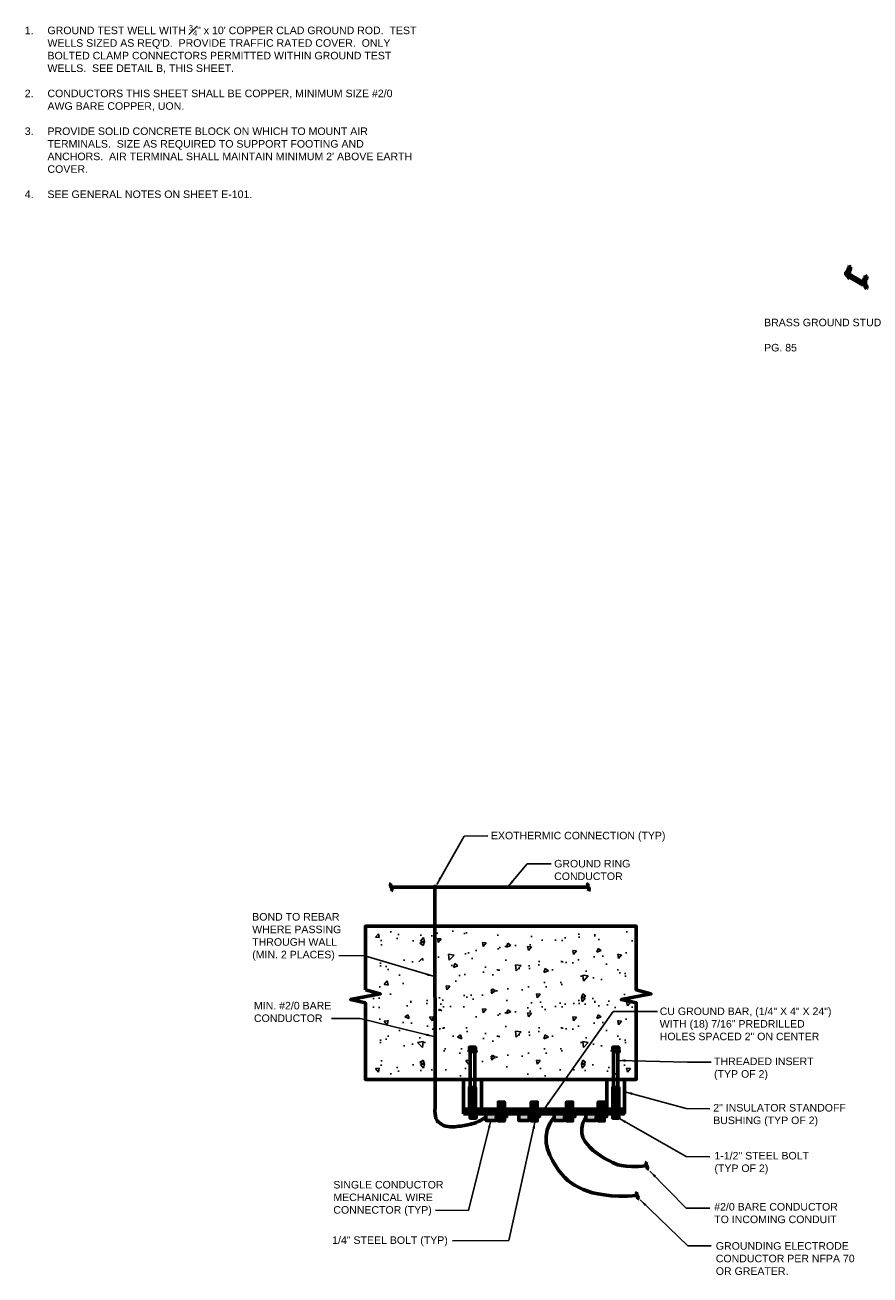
# Model space of a CAD drawing. Header units: inches. Extents: x 0 to 12596, y 564 to 12873.
# Tile 19 of 25: x 4604 to 5610, y 9710 to 11198. Entities that reach past the tile are written whole.
import ezdxf

# ---------------------------------------------------------------- set-up
doc = ezdxf.new("R2010")
doc.units = ezdxf.units.IN
doc.header["$MEASUREMENT"] = 0
for name, color, linetype, lineweight in [('E-ANNO-TEXT', 7, 'Continuous', 25), ('E-GND-GES', 92, 'Continuous', 60), ('E-LPS-COND', 92, 'Continuous', 60)]:
    doc.layers.add(name, color=color, linetype=linetype, lineweight=lineweight)
doc.layers.add('E-DETL-FINE', color=253, linetype='Continuous')
doc.styles.add('Arial8', font='arial.ttf', dxfattribs={"height": 0.125})
doc.styles.get("Standard").update_dxf_attribs({"font": 'arial.ttf'})
doc.dimstyles.new('3-16to1Dim8', dxfattribs={"dimtxt": 12, "dimasz": 0.0625, "dimexe": 0.0625, "dimexo": 0.0625, "dimgap": 0.03125, "dimtad": 1, "dimdec": 4, "dimlfac": 64, "dimzin": 3, "dimdsep": 46, "dimlunit": 4, "dimtxsty": 'Arial8', "dimcen": 0.09375, "dimclrd": 256, "dimclrt": 256, "dimadec": 0, "dimazin": 1, "dimtfac": 1, "dimtdec": 4, "dimtofl": 0, "dimtmove": 0, "dimatfit": 3, "dimfxl": 1, "dimfrac": 1, "dimtolj": 1, "dimtzin": 0, "dimlwd": -1, "dimarcsym": 0})

# ---------------------------------------------------------------- blocks, each defined once
blk = doc.blocks.new('Line Break-Big')
blk.add_lwpolyline([(0, 0.125, 0.414214), (0, 0, -0.414214), (0, -0.125)], format="xyb")

msp = doc.modelspace()

# ---------------------------------------------------------------- hatches: boundary and pattern name
at = {"layer": 'E-DETL-FINE', "ltscale": 100}
h = msp.add_hatch(dxfattribs=at)
h.set_pattern_fill('AR-CONC', color=256, scale=7.48728, style=0)
h.set_pattern_definition([(50, (2095.375, 11365.774), (53.7033, -4.6984), [5.6155, -61.7701]), (355, (2095.375, 11365.774), (-10.3887, 56.3187), [4.4924, -49.41605]), (100.4514, (2099.85, 11365.38), (43.3146, 51.6203), [4.7724, -52.4965]), (46.1842, (2095.375, 11380.75), (79.9073, -12.3929), [8.4232, -92.655]), (96.6356, (2102.034, 11379.716), (69.9808, 72.935), [7.1586, -78.7447]), (351.1842, (2095.375, 11380.75), (69.9808, 72.935), [6.7386, -74.124]), (21, (2102.862, 11377.005), (44.6921, -30.1452), [5.6155, -61.7701]), (326, (2102.86, 11377.005), (18.2177, 54.294), [4.4924, -49.41605]), (71.4514, (2106.587, 11374.493), (62.9098, 24.1488), [4.7724, -52.4965]), (37.5, (2095.375, 11365.774), (0.91044, 24.9247), [0, -48.81707, 0, -50.16478, 0, -49.60323]), (7.5, (2095.375, 11365.774), (19.69675, 29.5307), [0, -28.6014, 0, -47.69397, 0, -18.90538]), (327.5, (2078.678, 11365.774), (39.96878, -1.68875), [0, -18.7182, 0, -58.40078, 0, -77.49335]), (317.5, (2071.19, 11365.774), (43.66478, 7.49514), [0, -24.33366, 0, -38.7841, 0, -55.0315])])
h.paths.add_polyline_path([(5106.01042, 10122.88534), (5018.03488, 10122.88534), (5017.66051, 10024.80197), (5022.15288, 10024.80197), (5034.50689, 10029.29434), (5054.34819, 10050.63308), (5066.32783, 10080.20784), (5101.14369, 10095.1824)])
h = msp.add_hatch(dxfattribs=at)
h.set_pattern_fill('AR-CONC', color=256, scale=7.48728, style=0)
h.set_pattern_definition([(230, (8250.463, 8781.913), (-53.7033, 4.6984), [5.6155, -61.7701]), (175, (8250.46, 8781.913), (10.3887, -56.3187), [4.4924, -49.41605]), (280.4514, (8245.99, 8782.305), (-43.3146, -51.6203), [4.7724, -52.4965]), (226.1842, (8250.46, 8766.94), (-79.9073, 12.3929), [8.4232, -92.655]), (276.6356, (8243.8, 8767.97), (-69.9808, -72.935), [7.1586, -78.7447]), (171.1842, (8250.46, 8766.94), (-69.9808, -72.935), [6.7386, -74.124]), (201, (8242.975, 8770.683), (-44.6921, 30.1452), [5.6155, -61.7701]), (146, (8242.975, 8770.68), (-18.2177, -54.294), [4.4924, -49.41605]), (251.4514, (8239.25, 8773.195), (-62.9098, -24.1488), [4.7724, -52.4965]), (217.5, (8250.463, 8781.913), (-0.91044, -24.9247), [0, -48.81707, 0, -50.16478, 0, -49.60323]), (187.5, (8250.463, 8781.913), (-19.69675, -29.5307), [0, -28.6014, 0, -47.69397, 0, -18.90538]), (147.5, (8267.16, 8781.913), (-39.96878, 1.68875), [0, -18.7182, 0, -58.40078, 0, -77.49335]), (137.5, (8274.647, 8781.913), (-43.66478, -7.49514), [0, -24.33366, 0, -38.7841, 0, -55.0315])])
h.paths.add_polyline_path([(5239.82746, 10024.80197), (5327.803, 10024.80197), (5328.17737, 10122.88534), (5323.685, 10122.88534), (5305.03558, 10123.74456), (5256.07212, 10120.97653), (5094.22817, 10123.71837), (5093.66158, 10024.90105)])
h = msp.add_hatch(dxfattribs=at)
h.set_pattern_fill('AR-CONC', color=256, scale=7.48728, style=0)
h.set_pattern_definition([(310, (2095.375, 8702.923), (53.7033, 4.6984), [5.6155, -61.7701]), (5, (2095.375, 8702.92), (-10.3887, -56.3187), [4.4924, -49.41605]), (259.5486, (2099.85, 8703.314), (43.3146, -51.6203), [4.7724, -52.4965]), (313.8158, (2095.375, 8687.95), (79.9073, 12.3929), [8.4232, -92.655]), (263.3644, (2102.034, 8688.98), (69.9808, -72.935), [7.1586, -78.7447]), (8.8158, (2095.375, 8687.95), (69.9808, -72.935), [6.7386, -74.124]), (339, (2102.862, 8691.69), (44.6921, 30.1452), [5.6155, -61.7701]), (34, (2102.86, 8691.69), (18.2177, -54.294), [4.4924, -49.41605]), (288.5486, (2106.587, 8694.204), (62.9098, -24.1488), [4.7724, -52.4965]), (322.5, (2095.375, 8702.923), (0.91044, -24.9247), [0, -48.81707, 0, -50.16478, 0, -49.60323]), (352.5, (2095.375, 8702.923), (19.69675, -29.5307), [0, -28.6014, 0, -47.69397, 0, -18.90538]), (32.5, (2078.678, 8702.923), (39.96878, 1.68875), [0, -18.7182, 0, -58.40078, 0, -77.49335]), (42.5, (2071.19, 8702.923), (43.66478, -7.49514), [0, -24.33366, 0, -38.7841, 0, -55.0315])])
h.paths.add_polyline_path([(5131.04707, 9946.13714), (5018.03488, 9945.81116), (5017.66051, 10043.89453), (5022.15288, 10043.89453), (5041.74024, 10049.56762), (5075.19487, 10043.33345), (5127.64492, 10036.67424), (5134.73276, 9999.41093)])
h = msp.add_hatch(dxfattribs=at)
h.set_pattern_fill('AR-CONC', color=256, scale=7.48728, style=0)
h.set_pattern_definition([(230, (8250.463, 8702.923), (-53.7033, 4.6984), [5.6155, -61.7701]), (175, (8250.46, 8702.92), (10.3887, -56.3187), [4.4924, -49.41605]), (280.4514, (8245.99, 8703.314), (-43.3146, -51.6203), [4.7724, -52.4965]), (226.1842, (8250.46, 8687.95), (-79.9073, 12.3929), [8.4232, -92.655]), (276.6356, (8243.8, 8688.98), (-69.9808, -72.935), [7.1586, -78.7447]), (171.1842, (8250.46, 8687.95), (-69.9808, -72.935), [6.7386, -74.124]), (201, (8242.975, 8691.69), (-44.6921, 30.1452), [5.6155, -61.7701]), (146, (8242.975, 8691.69), (-18.2177, -54.294), [4.4924, -49.41605]), (251.4514, (8239.25, 8694.204), (-62.9098, -24.1488), [4.7724, -52.4965]), (217.5, (8250.463, 8702.923), (-0.91044, -24.9247), [0, -48.81707, 0, -50.16478, 0, -49.60323]), (187.5, (8250.463, 8702.923), (-19.69675, -29.5307), [0, -28.6014, 0, -47.69397, 0, -18.90538]), (147.5, (8267.16, 8702.923), (-39.96878, 1.68875), [0, -18.7182, 0, -58.40078, 0, -77.49335]), (137.5, (8274.647, 8702.923), (-43.66478, -7.49514), [0, -24.33366, 0, -38.7841, 0, -55.0315])])
h.paths.add_polyline_path([(5239.82746, 9945.81116), (5327.803, 9945.81116), (5328.17737, 10043.89453), (5323.685, 10043.89453), (5311.33099, 10039.40216), (5127.09026, 10031.89295), (5141.53788, 10007.8257), (5142.38774, 9944.96769)])
at = {"layer": 'E-GND-GES'}
h = msp.add_hatch(color=256, dxfattribs=at)
h.dxf.hatch_style = 1
edge = h.paths.add_edge_path()
edge.add_ellipse((5585.88775, 10909.6179), major_axis=(-0.32288, 0.18672), ratio=0.863334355, start_angle=366.3797463, end_angle=497.08006415, ccw=False)
edge.add_ellipse((5585.67563, 10909.44593), major_axis=(-0.32288, 0.18672), ratio=0.863334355, start_angle=317.08006415, end_angle=546.3797463)
edge = h.paths.add_edge_path()
edge.add_ellipse((5605.12741, 10898.49169), major_axis=(-0.32288, 0.18672), ratio=0.863334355, start_angle=366.3797463, end_angle=497.08006415, ccw=False)
edge.add_ellipse((5604.91529, 10898.31972), major_axis=(-0.32288, 0.18672), ratio=0.863334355, start_angle=317.08006415, end_angle=546.3797463)
h = msp.add_hatch(color=256, dxfattribs=at)
h.dxf.hatch_style = 1
edge = h.paths.add_edge_path()
edge.add_ellipse((5581.36238, 10901.93544), major_axis=(-0.06068, 0.15005), ratio=0.9281729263, start_angle=0, end_angle=360)
h = msp.add_hatch(color=256, dxfattribs=at)
h.dxf.hatch_style = 1
edge = h.paths.add_edge_path()
edge.add_ellipse((5584.56622, 10897.92293), major_axis=(-0.32288, 0.18672), ratio=0.863334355, start_angle=186.3797463, end_angle=317.08006415)
edge.add_ellipse((5584.77834, 10898.0949), major_axis=(-0.32288, 0.18672), ratio=0.863334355, start_angle=366.3797463, end_angle=497.08006415)
h = msp.add_hatch(color=256, dxfattribs=at)
h.dxf.hatch_style = 1
edge = h.paths.add_edge_path()
edge.add_ellipse((5586.71131, 10899.77605), major_axis=(-0.27435, 0.26623), ratio=0.9684388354, start_angle=374.08313377, end_angle=510.19934624, ccw=False)
edge.add_ellipse((5586.4924, 10899.60656), major_axis=(-0.27435, 0.26623), ratio=0.9684388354, start_angle=330.19934624, end_angle=554.08313377)
h = msp.add_hatch(color=256, dxfattribs=at)
h.dxf.hatch_style = 1
edge = h.paths.add_edge_path()
edge.add_ellipse((5586.4924, 10898.18113), major_axis=(-0.27435, 0.26623), ratio=0.9684388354, start_angle=194.08313377, end_angle=330.19934624)
edge.add_ellipse((5586.71131, 10898.35063), major_axis=(-0.27435, 0.26623), ratio=0.9684388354, start_angle=374.08313377, end_angle=510.19934624)
h = msp.add_hatch(dxfattribs=at)
h.set_pattern_fill('ANSI31', color=256, scale=0.25, angle=55)
h.set_pattern_definition([(100, (2.12216, 9166.595318), (-0.03077524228, -0.00542650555), [])])
h.paths.add_polyline_path([(5588.6084, 10899.15698), (5588.41239, 10899.00521), (5588.99942, 10898.66573), (5589.19544, 10898.8175)])
h.paths.add_polyline_path([(5589.19544, 10898.8175), (5588.99942, 10898.66573), (5589.26661, 10898.14269), (5589.46263, 10898.29446)])
h.paths.add_polyline_path([(5589.46263, 10898.29446), (5589.26661, 10898.14269), (5589.01423, 10897.69326), (5589.21025, 10897.84503)])
h = msp.add_hatch(dxfattribs=at)
h.set_pattern_fill('ANSI31', color=256, scale=0.25, angle=55)
h.set_pattern_definition([(100, (7.125406, 9163.74013), (-0.03077524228, -0.00542650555), [])])
h.paths.add_polyline_path([(5593.61165, 10896.30179), (5593.41563, 10896.15002), (5594.00267, 10895.81054), (5594.19868, 10895.96231)])
h.paths.add_polyline_path([(5594.19868, 10895.96231), (5594.00267, 10895.81054), (5594.26986, 10895.2875), (5594.46588, 10895.43927)])
h.paths.add_polyline_path([(5594.46588, 10895.43927), (5594.26986, 10895.2875), (5594.01748, 10894.83807), (5594.2135, 10894.98984)])
h = msp.add_hatch(color=256, dxfattribs=at)
h.dxf.hatch_style = 1
edge = h.paths.add_edge_path()
edge.add_ellipse((5600.59502, 10890.81334), major_axis=(-0.06068, 0.15005), ratio=0.9281729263, start_angle=0, end_angle=360)
h = msp.add_hatch(color=256, dxfattribs=at)
h.dxf.hatch_style = 1
edge = h.paths.add_edge_path()
edge.add_ellipse((5604.91529, 10886.1552), major_axis=(-0.32288, 0.18672), ratio=0.863334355, start_angle=186.3797463, end_angle=317.08006415)
edge.add_ellipse((5605.12741, 10886.32718), major_axis=(-0.32288, 0.18672), ratio=0.863334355, start_angle=366.3797463, end_angle=497.08006415)
h = msp.add_hatch(color=256, dxfattribs=at)
edge = h.paths.add_edge_path()
edge.add_arc((5092.21915, 10172.1173), 3.02048, 0, 360)
at = {"layer": 'E-LPS-COND'}
h = msp.add_hatch(dxfattribs=at)
h.set_pattern_fill('ANSI31', color=256, scale=15)
h.set_pattern_definition([(45, (1171.2189, 8244.6125), (-1.3258252, 1.3258252), [])])
h.paths.add_polyline_path([(5126.07068, 9907.82501), (5126.07068, 9902.43177), (5317.80212, 9902.43177), (5317.80212, 9907.82501)])
h = msp.add_hatch(color=256, dxfattribs=at)
h.dxf.hatch_style = 1
h.paths.add_polyline_path([(5165.02428, 9894.57012), (5165.02428, 9902.43177), (5152.67027, 9902.43177), (5152.67027, 9894.57012)])
h.paths.add_polyline_path([(5204.10093, 9894.57012), (5204.10093, 9902.43177), (5191.74692, 9902.43177), (5191.74692, 9894.57012)])
h.paths.add_polyline_path([(5233.90003, 9902.43177), (5233.90003, 9894.57012), (5246.25404, 9894.57012), (5246.25404, 9902.43177)])
h.paths.add_polyline_path([(5271.58647, 9902.43177), (5271.58647, 9894.57012), (5283.94048, 9894.57012), (5283.94048, 9902.43177)])

# ---------------------------------------------------------------- linework, layer by layer
at = {"layer": 'E-GND-GES'}
for p, q in [((5583.48253, 10906.89238), (5583.48253, 10904.7656)), ((5584.42195, 10908.11018), (5583.87032, 10907.68308)), ((5585.02753, 10911.12001), (5584.80974, 10910.95138)), ((5584.80974, 10910.95138), (5586.52655, 10909.95856)), ((5584.80974, 10910.95138), (5584.80974, 10908.90088)), ((5585.02753, 10911.12001), (5586.74435, 10910.12719)), ((5585.19934, 10905.89956), (5585.19934, 10903.51101)), ((5585.41714, 10905.78638), (5585.41714, 10901.50845)), ((5586.13876, 10907.11736), (5585.58713, 10906.69026)), ((5586.4535, 10907.07924), (5585.80493, 10906.57708)), ((5586.74435, 10910.12719), (5586.52655, 10909.95856)), ((5586.52655, 10909.95856), (5586.52655, 10907.90805)), ((5586.74435, 10910.12719), (5586.74435, 10907.67226)), ((5580.94154, 10903.80208), (5581.15934, 10903.97071)), ((5580.94154, 10903.80208), (5580.94154, 10900.55554)), ((5580.94154, 10903.80208), (5601.72464, 10891.78335)), ((5580.94154, 10900.55554), (5585.33226, 10898.01642)), ((5581.15934, 10903.97071), (5601.94244, 10891.95199)), ((5583.70033, 10898.96016), (5583.70033, 10897.52869)), ((5583.70033, 10897.52869), (5585.41714, 10896.53586)), ((5585.19934, 10902.09866), (5585.19934, 10901.6344)), ((5585.33226, 10898.01642), (5601.72464, 10888.53682)), ((5585.41714, 10897.96734), (5585.41714, 10896.53586)), ((5585.63494, 10896.7045), (5585.41714, 10896.53586)), ((5585.63494, 10897.84139), (5585.63494, 10896.7045)), ((5588.41239, 10899.00521), (5588.27999, 10898.76943)), ((5588.6084, 10899.15698), (5588.41239, 10899.00521)), ((5588.41239, 10899.00521), (5588.99942, 10898.66573)), ((5588.6084, 10899.15698), (5589.19544, 10898.8175)), ((5588.85248, 10897.7868), (5589.01423, 10897.69326)), ((5589.19544, 10898.8175), (5588.99942, 10898.66573)), ((5588.99942, 10898.66573), (5589.26661, 10898.14269)), ((5589.26661, 10898.14269), (5589.01423, 10897.69326)), ((5589.21025, 10897.84503), (5589.01423, 10897.69326)), ((5589.19544, 10898.8175), (5589.46263, 10898.29446)), ((5589.46263, 10898.29446), (5589.21025, 10897.84503)), ((5589.46263, 10898.29446), (5589.26661, 10898.14269)), ((5593.41563, 10896.15002), (5593.28323, 10895.91424)), ((5593.61165, 10896.30179), (5593.41563, 10896.15002)), ((5593.41563, 10896.15002), (5594.00267, 10895.81054)), ((5593.61165, 10896.30179), (5594.19868, 10895.96231)), ((5593.85572, 10894.93161), (5594.01748, 10894.83807)), ((5594.19868, 10895.96231), (5594.00267, 10895.81054)), ((5594.00267, 10895.81054), (5594.26986, 10895.2875)), ((5594.26986, 10895.2875), (5594.01748, 10894.83807)), ((5594.2135, 10894.98984), (5594.01748, 10894.83807)), ((5594.19868, 10895.96231), (5594.46588, 10895.43927)), ((5594.46588, 10895.43927), (5594.2135, 10894.98984)), ((5594.46588, 10895.43927), (5594.26986, 10895.2875)), ((5601.94244, 10891.95199), (5601.72464, 10891.78335)), ((5601.72464, 10891.78335), (5601.72464, 10888.53682)), ((5601.94244, 10891.95199), (5601.94244, 10888.70545)), ((5602.72219, 10895.76617), (5602.72219, 10893.63938)), ((5603.6616, 10896.98397), (5603.10998, 10896.55686)), ((5604.26719, 10899.9938), (5604.0494, 10899.82517)), ((5604.0494, 10899.82517), (5604.0494, 10897.77466)), ((5604.0494, 10899.82517), (5605.76621, 10898.83235)), ((5604.26719, 10899.9938), (5605.984, 10899.00098)), ((5604.439, 10894.77335), (5604.439, 10892.3848)), ((5604.439, 10890.97244), (5604.439, 10888.61903)), ((5604.6568, 10894.66017), (5604.6568, 10888.68053)), ((5605.37842, 10895.99115), (5604.82679, 10895.56404)), ((5605.69316, 10895.95303), (5605.04459, 10895.45086)), ((5605.984, 10899.00098), (5605.76621, 10898.83235)), ((5605.76621, 10898.83235), (5605.76621, 10896.78184)), ((5605.984, 10899.00098), (5605.984, 10896.54605)), ((5601.94244, 10888.70545), (5601.72464, 10888.53682)), ((5602.72219, 10889.55594), (5602.72219, 10889.32505)), ((5602.72219, 10889.32505), (5604.6568, 10888.20628)), ((5604.0494, 10888.55754), (5604.0494, 10885.76096)), ((5604.0494, 10885.76096), (5605.76621, 10884.76814)), ((5604.6568, 10888.74703), (5605.73256, 10888.12492)), ((5605.35301, 10888.03834), (5604.8522, 10888.12662)), ((5605.589, 10888.18054), (5604.98736, 10888.2866)), ((5605.76621, 10887.54593), (5605.76621, 10884.76814)), ((5605.984, 10884.93677), (5605.76621, 10884.76814)), ((5605.984, 10887.7251), (5605.984, 10884.93677)), ((5092.02496, 10171.20665), (5092.17865, 9909.66669)), ((5126.07068, 9902.43177), (5126.07068, 9943.19062)), ((5126.07068, 9943.19062), (5147.79549, 9943.19062)), ((5147.30968, 9943.19062), (5147.30968, 9907.82501)), ((5296.56313, 9907.82501), (5296.56313, 9943.19062)), ((5317.80212, 9943.19062), (5317.80212, 9902.5823)), ((5126.07068, 9902.43177), (5317.80212, 9902.43177))]:
    msp.add_line(p, q, dxfattribs=at)
at = {"layer": 'E-GND-GES', "ltscale": 100}
for p, q in [((5317.80212, 9907.82501), (5126.07068, 9907.82501)), ((5317.80212, 9902.5823), (5317.80212, 9902.5823)), ((5317.80212, 9902.5823), (5317.80212, 9902.5823))]:
    msp.add_line(p, q, dxfattribs=at)
at = {"layer": 'E-GND-GES'}
for points in [[(5585.19934, 10903.51101), (5584.95446, 10903.89005), (5584.67365, 10904.27593), (5584.2876, 10904.54486), (5583.78457, 10904.74364), (5583.14113, 10904.79042), (5582.81358, 10904.74364), (5582.5094, 10904.60332), (5582.02978, 10904.35778), (5581.87767, 10904.20576), (5581.57041, 10903.73299)], [(5581.74923, 10904.00813), (5582.56367, 10903.96115), (5583.21792, 10903.38195), (5583.64522, 10903.00368), (5583.8373, 10902.42207), (5583.8373, 10902.42207), (5583.8373, 10902.42207), (5583.8373, 10902.42207)], [(5581.79154, 10904.07323), (5582.67687, 10904.02071), (5583.33113, 10903.44151), (5583.75842, 10903.06324), (5583.96669, 10902.43261), (5583.97036, 10902.34512), (5583.97036, 10902.34512), (5583.97036, 10902.34512)], [(5582.89467, 10904.75522), (5583.53889, 10904.6501), (5583.99513, 10904.34608), (5584.33439, 10903.91344), (5584.66199, 10903.43405), (5584.88426, 10902.91956), (5585.01295, 10902.39339), (5584.97783, 10901.96076), (5584.95888, 10901.77346)], [(5585.01138, 10901.7431), (5585.01138, 10901.7431), (5585.01138, 10901.7431), (5585.01138, 10901.7431), (5585.19934, 10902.09866)], [(5585.19934, 10903.51101), (5585.19934, 10903.51101), (5585.19934, 10903.51101), (5585.19934, 10903.51101), (5585.19934, 10903.51101), (5585.19934, 10903.51101), (5585.32399, 10902.87201), (5585.25871, 10902.44288), (5585.19934, 10902.09866)], [(5604.439, 10892.3848), (5604.19412, 10892.76384), (5603.91331, 10893.14972), (5603.52726, 10893.41864), (5603.02423, 10893.61743), (5602.38079, 10893.66421), (5602.05324, 10893.61743), (5601.74906, 10893.47711), (5601.26944, 10893.23157), (5601.11733, 10893.07955), (5600.83547, 10892.59214)], [(5601.00258, 10892.88112), (5601.80333, 10892.83494), (5602.45758, 10892.25574), (5602.88487, 10891.87747), (5603.09314, 10891.24684), (5603.1178, 10890.65913), (5603.14325, 10890.05267), (5602.88387, 10889.60069)], [(5601.04662, 10892.95728), (5601.91653, 10892.8945), (5602.57079, 10892.3153), (5602.99808, 10891.93703), (5603.20635, 10891.3064), (5603.23101, 10890.71869), (5603.25646, 10890.11223), (5602.97782, 10889.62669)], [(5601.93625, 10889.45479), (5602.56798, 10889.51326), (5603.32841, 10889.72372), (5603.99522, 10890.13296), (5604.439, 10890.97244)], [(5602.13433, 10893.62901), (5602.77854, 10893.52389), (5603.23479, 10893.21986), (5603.57405, 10892.78723), (5603.90164, 10892.30784), (5604.12391, 10891.79335), (5604.25261, 10891.26718), (5604.21749, 10890.83455), (5604.18232, 10890.48701)], [(5604.439, 10892.3848), (5604.439, 10892.3848), (5604.439, 10892.3848), (5604.439, 10892.3848), (5604.439, 10892.3848), (5604.439, 10892.3848), (5604.56364, 10891.74579), (5604.49837, 10891.31667), (5604.439, 10890.97244)]]:
    msp.add_lwpolyline(points, dxfattribs=at)
at = {"layer": 'E-GND-GES', "ltscale": 100}
for points in [[(5039.91709, 10172.11365), (5274.64331, 10172.11365)], [(5134.06963, 9976.39065), (5134.06963, 9933.72333)], [(5135.00554, 9977.13938), (5135.00554, 9981.63174)], [(5138.37482, 9977.13938), (5138.37482, 9981.63174)], [(5139.31073, 9976.39065), (5139.31073, 9933.72333)], [(5304.56207, 9976.39065), (5304.56207, 9933.72333)], [(5305.49798, 9977.13938), (5305.49798, 9981.63174)], [(5308.86726, 9977.13938), (5308.86726, 9981.63174)], [(5309.80317, 9976.39065), (5309.80317, 9933.72333)], [(5135.00554, 9907.82501), (5135.00554, 9933.72333)], [(5138.37482, 9907.82501), (5138.37482, 9933.72333)], [(5305.49798, 9907.82501), (5305.49798, 9933.72333)], [(5308.86726, 9907.82501), (5308.86726, 9933.72333)], [(5169.39519, 9907.82501), (5169.39519, 9916.25532)], [(5172.76447, 9907.90589), (5172.76447, 9916.25532)], [(5208.47184, 9907.82501), (5208.47184, 9916.25532)], [(5211.84112, 9907.82501), (5211.84112, 9916.25532)], [(5250.62496, 9907.82501), (5250.62496, 9916.25532)], [(5253.99423, 9907.82501), (5253.99423, 9916.25532)], [(5288.31139, 9907.82501), (5288.31139, 9916.25532)], [(5291.68067, 9907.82501), (5291.68067, 9916.25532)], [(5135.75427, 9901.68304), (5135.75427, 9897.19067)], [(5139.12355, 9901.68304), (5139.12355, 9897.19067)], [(5169.39568, 9898.31376), (5169.39568, 9893.82139)], [(5172.76495, 9898.31376), (5172.76495, 9893.82139)], [(5208.47233, 9898.31376), (5208.47233, 9893.82139)], [(5211.84161, 9898.31376), (5211.84161, 9893.82139)], [(5233.90003, 9898.50094), (5228.61729, 9890.84061), (5225.50842, 9883.08325), (5224.2675, 9875.34086), (5224.5886, 9867.72545), (5226.16581, 9860.34901), (5228.69322, 9853.32356), (5231.8649, 9846.7611), (5235.37493, 9840.77362), (5238.97524, 9835.44426), (5242.64911, 9830.74073), (5246.43766, 9826.60184), (5250.38202, 9822.96642), (5254.52332, 9819.7733), (5258.90267, 9816.9613), (5263.56121, 9814.46925), (5268.54005, 9812.23599), (5273.89605, 9810.21721), (5279.74903, 9808.43618), (5286.2345, 9806.93304), (5293.48802, 9805.74792), (5301.64512, 9804.92096), (5310.84132, 9804.4923), (5321.21218, 9804.50208), (5332.89322, 9804.99044)], [(5250.62544, 9898.31376), (5250.62544, 9893.82139)], [(5253.99472, 9898.31376), (5253.99472, 9893.82139)], [(5271.58647, 9898.50094), (5268.21061, 9891.46225), (5266.73579, 9885.09608), (5266.84645, 9879.37093), (5268.227, 9874.25531), (5270.56187, 9869.71773), (5273.5355, 9865.72668), (5276.83231, 9862.25069), (5280.13673, 9859.25826), (5283.19497, 9856.71172), (5286.00035, 9854.54877), (5288.60798, 9852.70091), (5291.07295, 9851.09969), (5293.45037, 9849.6766), (5295.79535, 9848.36318), (5298.16298, 9847.09095), (5300.60837, 9845.79142), (5303.21527, 9844.42382), (5306.18206, 9843.05817), (5309.73573, 9841.79218), (5314.10331, 9840.72357), (5319.5118, 9839.95007), (5326.18823, 9839.5694), (5334.35961, 9839.67926), (5344.25296, 9840.37739)], [(5288.31188, 9898.31376), (5288.31188, 9893.82139)], [(5291.68116, 9898.31376), (5291.68116, 9893.82139)], [(5305.49798, 9901.68304), (5305.49798, 9897.19067)], [(5308.86726, 9901.68304), (5308.86726, 9897.19067)]]:
    msp.add_lwpolyline(points, dxfattribs=at)
for points in [[(5009.21924, 10049.88436), (5026.81435, 10045.01762), (4991.62413, 10038.27907), (5009.21924, 10034.34825), (5009.21924, 9943.19062), (5331.54664, 9943.19062), (5331.54664, 10026.29942), (5331.54664, 10034.34825), (5313.95153, 10038.27907), (5349.14175, 10045.01762), (5331.54664, 10049.88436), (5331.54664, 10125.50588), (5009.21924, 10125.50588)], [(5132.38499, 9976.39065), (5140.99537, 9976.39065), (5140.99537, 9977.13938), (5132.38499, 9977.13938)], [(5133.13372, 9977.13938), (5140.24664, 9977.13938), (5140.24664, 9981.63174), (5133.13372, 9981.63174)], [(5302.87744, 9976.39065), (5311.48781, 9976.39065), (5311.48781, 9977.13938), (5302.87744, 9977.13938)], [(5303.62616, 9977.13938), (5310.73908, 9977.13938), (5310.73908, 9981.63174), (5303.62616, 9981.63174)], [(5133.13372, 9907.82501), (5140.24664, 9907.82501), (5140.24664, 9933.72333), (5133.13372, 9933.72333)], [(5303.62616, 9907.82501), (5310.73908, 9907.82501), (5310.73908, 9933.72333), (5303.62616, 9933.72333)], [(5167.52337, 9907.82501), (5174.63629, 9907.82501), (5174.63629, 9916.25532), (5167.52337, 9916.25532)], [(5206.60002, 9907.82501), (5213.71294, 9907.82501), (5213.71294, 9916.25532), (5206.60002, 9916.25532)], [(5248.75314, 9907.82501), (5255.86605, 9907.82501), (5255.86605, 9916.25532), (5248.75314, 9916.25532)], [(5286.43957, 9907.82501), (5293.55249, 9907.82501), (5293.55249, 9916.25532), (5286.43957, 9916.25532)], [(5133.13372, 9902.43177), (5141.74409, 9902.43177), (5141.74409, 9901.68304), (5133.13372, 9901.68304)], [(5133.88245, 9901.68304), (5140.99537, 9901.68304), (5140.99537, 9897.19067), (5133.88245, 9897.19067)], [(5177.37829, 9902.43177), (5177.37829, 9899.06249), (5165.02428, 9899.06249), (5165.02428, 9894.57012), (5152.67027, 9894.57012), (5152.67027, 9902.43177)], [(5166.77513, 9899.06249), (5175.3855, 9899.06249), (5175.3855, 9898.31376), (5166.77513, 9898.31376)], [(5167.52386, 9898.31376), (5174.63677, 9898.31376), (5174.63677, 9893.82139), (5167.52386, 9893.82139)], [(5216.45494, 9902.43177), (5216.45494, 9899.06249), (5204.10093, 9899.06249), (5204.10093, 9894.57012), (5191.74692, 9894.57012), (5191.74692, 9902.43177)], [(5205.85178, 9899.06249), (5214.46216, 9899.06249), (5214.46216, 9898.31376), (5205.85178, 9898.31376)], [(5206.60051, 9898.31376), (5213.71343, 9898.31376), (5213.71343, 9893.82139), (5206.60051, 9893.82139)], [(5258.60805, 9902.43177), (5258.60805, 9899.06249), (5246.25404, 9899.06249), (5246.25404, 9894.57012), (5233.90003, 9894.57012), (5233.90003, 9902.43177)], [(5248.0049, 9899.06249), (5256.61527, 9899.06249), (5256.61527, 9898.31376), (5248.0049, 9898.31376)], [(5248.75362, 9898.31376), (5255.86654, 9898.31376), (5255.86654, 9893.82139), (5248.75362, 9893.82139)], [(5296.29449, 9902.43177), (5296.29449, 9899.06249), (5283.94048, 9899.06249), (5283.94048, 9894.57012), (5271.58647, 9894.57012), (5271.58647, 9902.43177)], [(5285.69133, 9899.06249), (5294.3017, 9899.06249), (5294.3017, 9898.31376), (5285.69133, 9898.31376)], [(5286.44006, 9898.31376), (5293.55298, 9898.31376), (5293.55298, 9893.82139), (5286.44006, 9893.82139)], [(5302.87744, 9902.43177), (5311.48781, 9902.43177), (5311.48781, 9901.68304), (5302.87744, 9901.68304)], [(5303.62616, 9901.68304), (5310.73908, 9901.68304), (5310.73908, 9897.19067), (5303.62616, 9897.19067)]]:
    msp.add_lwpolyline(points, close=True, dxfattribs=at)
at = {"layer": 'E-GND-GES'}
for centre, radius, start, end in [((5584.48253, 10906.89238), 1, 127.74933838, 180), ((5583.80974, 10908.90088), 1, 307.74933838, 0), ((5586.19934, 10905.89956), 1, 127.74933838, 180), ((5586.41714, 10905.78638), 1, 127.74933838, 180), ((5585.52655, 10907.90805), 1, 307.74933838, 0), ((5585.50461, 10907.91245), 1.26279, 318.71404001, 349.03529838), ((5603.72219, 10895.76617), 1, 127.74933838, 180), ((5603.0494, 10897.77466), 1, 307.74933838, 0), ((5605.439, 10894.77335), 1, 127.74933838, 180), ((5605.6568, 10894.66017), 1, 127.74933838, 180), ((5604.76621, 10896.78184), 1, 307.74933838, 0), ((5604.74427, 10896.78624), 1.26279, 318.71404001, 349.03529838), ((5604.939, 10888.61903), 0.5, 180, 260.0028265), ((5605.0568, 10888.68053), 0.4, 180, 260.0028265), ((5605.26621, 10887.54593), 0.5, 0, 80.0028265), ((5605.4805, 10887.68743), 0.50491, 4.27910004, 77.59113209)]:
    msp.add_arc(centre, radius, start, end, dxfattribs=at)
for centre, major_axis, ratio in [((5585.67563, 10909.44593), (-0.32288, 0.18672), 0.863334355), ((5581.56305, 10902.00408), (-0.27435, 0.26623), 0.9684388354), ((5584.56622, 10897.92293), (-0.32288, 0.18672), 0.863334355), ((5586.4924, 10899.60656), (-0.27435, 0.26623), 0.9684388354), ((5586.4924, 10898.18113), (-0.27435, 0.26623), 0.9684388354), ((5588.1697, 10898.0312), (-0.63848, -0.48553), 0.8710563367), ((5587.78661, 10897.73988), (0.21993, -0.28921), 0.8830804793), ((5588.64765, 10896.93496), (-0.27435, 0.26623), 0.9684388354), ((5591.08207, 10896.95238), (-0.27435, 0.26623), 0.9684388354), ((5591.08207, 10896.95238), (-0.27435, 0.26623), 0.9684388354), ((5591.08207, 10895.52696), (-0.27435, 0.26623), 0.9684388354), ((5591.08207, 10895.52696), (-0.27435, 0.26623), 0.9684388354), ((5593.17295, 10895.17602), (-0.63848, -0.48553), 0.8710563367), ((5592.78986, 10894.8847), (0.21993, -0.28921), 0.8830804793), ((5593.53694, 10894.11084), (-0.27435, 0.26623), 0.9684388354), ((5596.00356, 10894.0892), (-0.27435, 0.26623), 0.9684388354), ((5596.00356, 10892.66378), (-0.27435, 0.26623), 0.9684388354), ((5600.79569, 10890.88198), (-0.27435, 0.26623), 0.9684388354), ((5604.91529, 10898.31972), (-0.32288, 0.18672), 0.863334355), ((5604.91529, 10886.1552), (-0.32288, 0.18672), 0.863334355)]:
    msp.add_ellipse(centre, major_axis=major_axis, ratio=ratio, dxfattribs=at)
for centre, major_axis, ratio, start_param, end_param in [((5585.88775, 10909.6179), (-0.32288, 0.18672), 0.863334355, 6.3945328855, 8.6756837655), ((5581.38391, 10901.94811), (0.09341, -0.23097), 0.7429889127, -1.5707963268, 4.7123889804), ((5581.36238, 10901.93544), (-0.06068, 0.15005), 0.9281729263, -3.1415926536, 3.1415926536), ((5584.77834, 10898.0949), (-0.32288, 0.18672), 0.863334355, 6.3945328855, 8.6756837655), ((5586.71131, 10899.77605), (-0.27435, 0.26623), 0.9684388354, 6.5289823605, 8.9046584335), ((5586.71131, 10898.35063), (-0.27435, 0.26623), 0.9684388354, 6.5289823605, 8.9046584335), ((5588.86655, 10897.10445), (-0.27435, 0.26623), 0.9684388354, 6.5289823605, 8.9046584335), ((5591.30098, 10897.12187), (-0.27435, 0.26623), 0.9684388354, 6.5289823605, 8.9046584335), ((5591.30098, 10897.12187), (-0.27435, 0.26623), 0.9684388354, 6.5289823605, 8.9046584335), ((5591.30098, 10895.69645), (-0.27435, 0.26623), 0.9684388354, 6.5289823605, 8.9046584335), ((5591.30098, 10895.69645), (-0.27435, 0.26623), 0.9684388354, 6.5289823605, 8.9046584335), ((5593.75585, 10894.28034), (-0.27435, 0.26623), 0.9684388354, 6.5289823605, 8.9046584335), ((5596.22246, 10894.25869), (-0.27435, 0.26623), 0.9684388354, 6.5289823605, 8.9046584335), ((5596.22246, 10892.83327), (-0.27435, 0.26623), 0.9684388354, 6.5289823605, 8.9046584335), ((5600.61655, 10890.82601), (0.09341, -0.23097), 0.7429889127, -1.5707963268, 4.7123889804), ((5600.59502, 10890.81334), (-0.06068, 0.15005), 0.9281729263, -3.1415926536, 3.1415926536), ((5605.12741, 10898.49169), (-0.32288, 0.18672), 0.863334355, 6.3945328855, 8.6756837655), ((5605.12741, 10886.32718), (-0.32288, 0.18672), 0.863334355, 6.3945328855, 8.6756837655)]:
    msp.add_ellipse(centre, major_axis=major_axis, ratio=ratio, start_param=start_param, end_param=end_param, dxfattribs=at)
at = {"layer": 'E-LPS-COND'}
msp.add_open_spline([(5092.17865, 9909.66669), (5091.30278, 9897.71623), (5096.67523, 9891.18901), (5107.29826, 9885.39338), (5131.55751, 9889.11611), (5131.55751, 9889.11611), (5143.06734, 9891.99594), (5152.67027, 9898.50094)], degree=3, knots=[3.9017365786, 3.9017365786, 3.9017365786, 3.9017365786, 13.3687022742, 22.3414061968, 39.7131029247, 64.1319127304, 85.4037130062, 85.4037130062, 85.4037130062, 85.4037130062], dxfattribs=at)

# ---------------------------------------------------------------- block references
at = {"layer": 'E-GND-GES', "ltscale": 100, "xscale": 37.43639996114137, "yscale": 37.43639996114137, "zscale": 1.497455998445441}
for p in [(5039.91709, 10172.11365), (5274.64331, 10172.11365)]:
    msp.add_blockref('Line Break-Big', p, dxfattribs=at)
at = {"layer": 'E-LPS-COND', "ltscale": 100, "xscale": 37.43639996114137, "yscale": 37.43639996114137, "zscale": 1.497455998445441}
for p in [(5344.25296, 9840.37739), (5332.89322, 9804.99044)]:
    msp.add_blockref('Line Break-Big', p, dxfattribs=at)

# ---------------------------------------------------------------- texts
at = {"layer": 'E-ANNO-TEXT', "insert": (4603.79679, 11198.19382), "char_height": 9, "attachment_point": 1, "line_spacing_factor": 0.8}
msp.add_mtext_dynamic_manual_height_columns('\\A1;\\pxi-3,l3,sm1,t3;1.^IGROUND TEST WELL WITH {\\H0.7x;\\S3#4;}" x 10\' COPPER CLAD GROUND ROD.  TEST WELLS SIZED AS REQ\'D.  PROVIDE TRAFFIC RATED COVER.  ONLY BOLTED CLAMP CONNECTORS PERMITTED WITHIN GROUND TEST WELLS.  SEE DETAIL B, THIS SHEET.\\P\\P2.^ICONDUCTORS THIS SHEET SHALL BE COPPER, MINIMUM SIZE #2/0 AWG BARE COPPER, UON.\\P\\pi0,l0,s*,tz;\\P\\pi-3,l3,sm1,t3;3.^IPROVIDE SOLID CONCRETE BLOCK ON WHICH TO MOUNT AIR TERMINALS.  SIZE AS REQUIRED TO SUPPORT FOOTING AND ANCHORS.  AIR TERMINAL SHALL MAINTAIN MINIMUM 2\' ABOVE EARTH COVER.\\P\\pi0,l0,s*,tz;\\P\\pi-3,l3,sm1,t3;4.^ISEE GENERAL NOTES ON SHEET E-101.', width=467.4287968, gutter_width=48, heights=[266.28239], dxfattribs=at)
at = {"layer": 'E-ANNO-TEXT', "char_height": 8.984736, "attachment_point": 1}
for s, insert, width in [('BRASS GROUND STUD\\P\\PPG. 85', (5483.83873, 10848.70268), 173.7611493), ('EXOTHERMIC CONNECTION (TYP) ', (5158.65656, 10238.03467), 237.0991154), ('GROUND RING CONDUCTOR', (5233.93389, 10204.60278), 95.6519522), ('BOND TO REBAR WHERE PASSING THROUGH WALL (MIN. 2 PLACES)', (4874.51979, 10141.31929), 121.5355819), ('MIN. #2/0 BARE CONDUCTOR', (4876.5839, 10035.58488), 102.107301), ('CU GROUND BAR, (1/4" X 4" X 24")\\PWITH (18) 7/16" PREDRILLED HOLES SPACED 2" ON CENTER ', (5359.5788, 10028.86331), 205.5766087), ('THREADED INSERT\\P(TYP OF 2)', (5424.25508, 9969.28018), 131.1872424), ('2" INSULATOR STANDOFF BUSHING (TYP OF 2)', (5423.28001, 9914.0713), 179.6832742), ('1-1/2" STEEL BOLT\\P(TYP OF 2)', (5424.72026, 9857.00421), 134.3079537), ('SINGLE CONDUCTOR\\PMECHANICAL WIRE\\PCONNECTOR (TYP) ', (4971.09913, 9822.4433), 147.9132425), ('\\pxql;#2/0 BARE CONDUCTOR TO INCOMING CONDUIT', (5424.44984, 9796.19014), 154.5929204), ('1/4" STEEL BOLT (TYP)', (4969.6846, 9756.47839), 143.9970048), ('GROUNDING ELECTRODE CONDUCTOR PER NFPA 70 OR GREATER.', (5426.36208, 9749.58793), 173.7611493)]:
    msp.add_mtext(s, dxfattribs=dict(at, insert=insert, width=width))

# ---------------------------------------------------------------- leaders
at = {"layer": 'E-ANNO-TEXT', "ltscale": 100, "annotation_type": 0, "has_hookline": 1, "hookline_direction": 0}
for points in [[(5094.19562, 10175.47356), (5126.63619, 10232.98826), (5155.02835, 10233.13845)], [(5178.85281, 10172.34484), (5201.9132, 10199.87139), (5230.30536, 10200.02159)], [(5091.34355, 10065.60458), (5008.72559, 10090.54814), (4977.6218, 10090.86753)], [(5090.77946, 9994.2746), (5003.14935, 10015.79985), (4969.04863, 10015.93144)], [(5221.9364, 9907.82501), (5304.09505, 10024.18698), (5356.79322, 10024.08789)], [(5310.08475, 9965.97933), (5392.79667, 9964.01582), (5420.90516, 9963.91673)], [(5318.07921, 9928.58103), (5390.93585, 9908.52917), (5419.04434, 9908.43008)], [(5158.55882, 9894.57012), (5132.13667, 9787.19566), (5092.75436, 9787.51505)], [(5310.73908, 9897.19067), (5390.93585, 9851.40752), (5419.04434, 9851.30843)], [(5211.41678, 9893.82139), (5179.95295, 9751.37531), (5112.73901, 9751.35143)], [(5347.87984, 9834.16323), (5390.93585, 9790.05288), (5419.04434, 9789.95379)], [(5336.25609, 9799.99047), (5392.8481, 9745.13825), (5420.95658, 9745.03915)]]:
    msp.add_leader(points, dimstyle='3-16to1Dim8', override={"dimasz": 9, "dimtad": 0}, dxfattribs=at)

doc.saveas('drawing.dxf')
